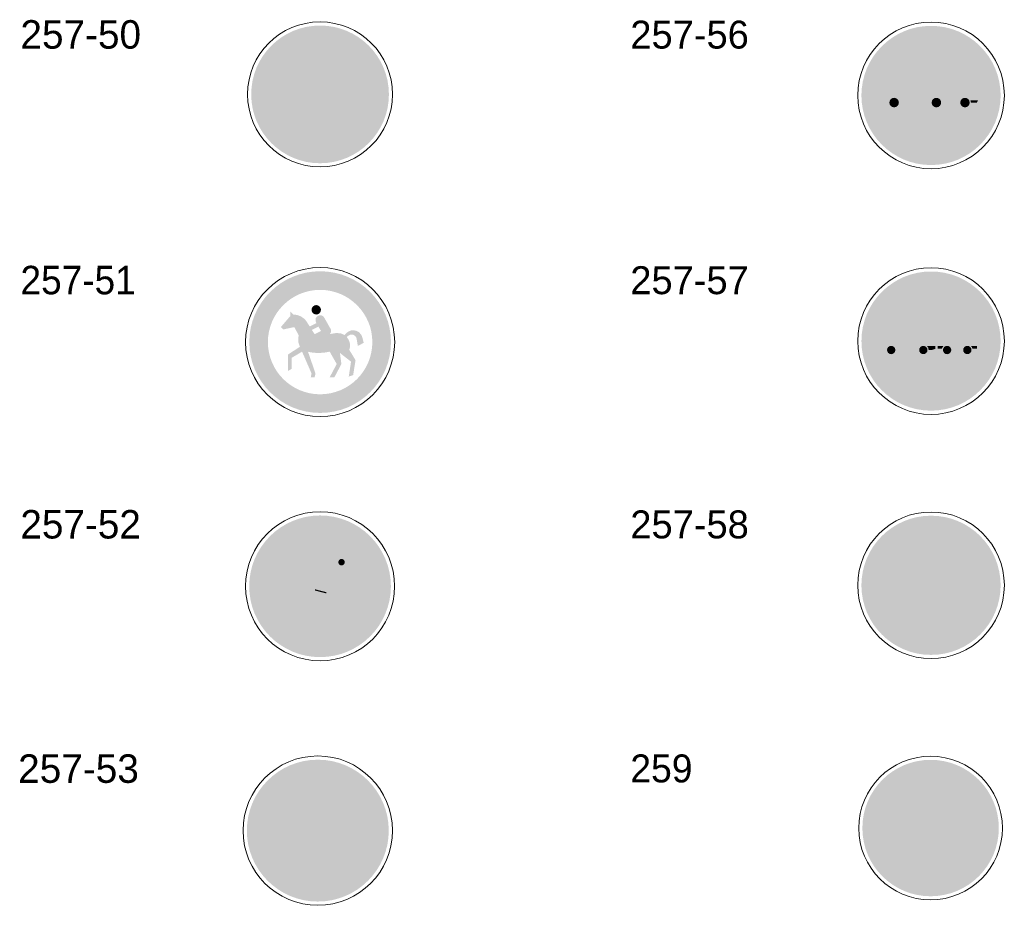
# Model space of a CAD drawing. Header units: millimetres. Extents: x 27 to 616, y -913 to 238.
# Tile 34 of 38: x 456 to 605, y -189 to -55. Entities that reach past the tile are written whole.
import ezdxf
from ezdxf.enums import TextEntityAlignment as Align

# ---------------------------------------------------------------- set-up
doc = ezdxf.new("R2010")
doc.units = ezdxf.units.MM
doc.header["$LTSCALE"] = 5
doc.linetypes.add('AUSGEZOGEN', pattern=[0])
doc.layers.add('Ebene_1', color=7, linetype='Continuous', true_color=0x000000)
doc.styles.add('Arial', font='arial.ttf')

msp = doc.modelspace()

# ---------------------------------------------------------------- hatches: boundary and pattern name
at = {"layer": 'Ebene_1', "linetype": 'AUSGEZOGEN', "lineweight": 18, "true_color": 0xce2729}
for points in [[(512.08, -66.11), (512.02, -67.18), (511.87, -68.21), (511.61, -69.21), (511.26, -70.17), (510.82, -71.08), (510.3, -71.94), (509.7, -72.74), (509.03, -73.48), (508.29, -74.15), (507.49, -74.75), (506.63, -75.27), (505.72, -75.71), (504.76, -76.06), (503.76, -76.32), (502.72, -76.48), (501.66, -76.53), (500.59, -76.48), (499.56, -76.32), (498.56, -76.06), (497.6, -75.71), (496.69, -75.27), (495.83, -74.75), (495.03, -74.15), (494.29, -73.48), (493.62, -72.74), (493.02, -71.94), (492.5, -71.08), (492.06, -70.17), (491.71, -69.21), (491.45, -68.21), (491.3, -67.18), (491.24, -66.11), (491.3, -65.05), (491.45, -64.01), (491.71, -63.01), (492.06, -62.05), (492.5, -61.14), (493.02, -60.28), (493.62, -59.48), (494.29, -58.74), (495.03, -58.07), (495.83, -57.47), (496.69, -56.95), (497.6, -56.51), (498.56, -56.16), (499.56, -55.9), (500.59, -55.75), (501.66, -55.69), (502.72, -55.75), (503.76, -55.9), (504.76, -56.16), (505.72, -56.51), (506.63, -56.95), (507.49, -57.47), (508.29, -58.07), (509.03, -58.74), (509.7, -59.48), (510.3, -60.28), (510.82, -61.14), (511.26, -62.05), (511.61, -63.01), (511.87, -64.01), (512.02, -65.05)], [(604.63, -66.27), (604.57, -67.35), (604.41, -68.39), (604.15, -69.4), (603.8, -70.37), (603.36, -71.29), (602.83, -72.16), (602.22, -72.97), (601.54, -73.72), (600.8, -74.4), (599.98, -75.01), (599.12, -75.53), (598.2, -75.98), (597.23, -76.33), (596.22, -76.59), (595.17, -76.75), (594.1, -76.8), (593.02, -76.75), (591.97, -76.59), (590.96, -76.33), (590, -75.98), (589.08, -75.53), (588.21, -75.01), (587.4, -74.4), (586.65, -73.72), (585.97, -72.97), (585.36, -72.16), (584.84, -71.29), (584.39, -70.37), (584.04, -69.4), (583.78, -68.39), (583.62, -67.35), (583.56, -66.27), (583.62, -65.2), (583.78, -64.15), (584.04, -63.14), (584.39, -62.17), (584.84, -61.25), (585.36, -60.38), (585.97, -59.57), (586.65, -58.83), (587.4, -58.15), (588.21, -57.54), (589.08, -57.01), (590, -56.57), (590.96, -56.21), (591.97, -55.95), (593.02, -55.8), (594.1, -55.74), (595.17, -55.8), (596.22, -55.95), (597.23, -56.21), (598.2, -56.57), (599.12, -57.01), (599.98, -57.54), (600.8, -58.15), (601.54, -58.83), (602.22, -59.57), (602.83, -60.38), (603.36, -61.25), (603.8, -62.17), (604.15, -63.14), (604.41, -64.15), (604.57, -65.2)], [(604.63, -103.44), (604.57, -104.51), (604.41, -105.56), (604.15, -106.57), (603.8, -107.54), (603.36, -108.46), (602.83, -109.33), (602.22, -110.14), (601.54, -110.88), (600.79, -111.56), (599.98, -112.17), (599.12, -112.7), (598.2, -113.14), (597.23, -113.49), (596.22, -113.75), (595.17, -113.91), (594.1, -113.97), (593.02, -113.91), (591.97, -113.75), (590.96, -113.49), (590, -113.14), (589.08, -112.7), (588.21, -112.17), (587.4, -111.56), (586.65, -110.88), (585.97, -110.14), (585.36, -109.33), (584.84, -108.46), (584.39, -107.54), (584.04, -106.57), (583.78, -105.56), (583.62, -104.51), (583.57, -103.44), (583.62, -102.36), (583.78, -101.32), (584.04, -100.31), (584.39, -99.34), (584.84, -98.42), (585.36, -97.55), (585.97, -96.74), (586.65, -95.99), (587.4, -95.31), (588.21, -94.71), (589.08, -94.18), (590, -93.73), (590.96, -93.38), (591.97, -93.12), (593.02, -92.96), (594.1, -92.91), (595.17, -92.96), (596.22, -93.12), (597.23, -93.38), (598.2, -93.73), (599.12, -94.18), (599.98, -94.71), (600.79, -95.31), (601.54, -95.99), (602.22, -96.74), (602.83, -97.55), (603.36, -98.42), (603.8, -99.34), (604.15, -100.31), (604.41, -101.32), (604.57, -102.36)], [(512.38, -140.54), (512.32, -141.64), (512.16, -142.7), (511.89, -143.73), (511.53, -144.71), (511.08, -145.65), (510.55, -146.53), (509.93, -147.36), (509.24, -148.12), (508.48, -148.81), (507.65, -149.43), (506.77, -149.96), (505.83, -150.42), (504.85, -150.78), (503.82, -151.04), (502.76, -151.2), (501.66, -151.26), (500.56, -151.2), (499.5, -151.04), (498.47, -150.78), (497.49, -150.42), (496.55, -149.96), (495.67, -149.43), (494.84, -148.81), (494.08, -148.12), (493.39, -147.36), (492.77, -146.53), (492.24, -145.65), (491.78, -144.71), (491.42, -143.73), (491.16, -142.7), (491, -141.64), (490.94, -140.54), (491, -139.44), (491.16, -138.38), (491.42, -137.35), (491.78, -136.37), (492.24, -135.43), (492.77, -134.55), (493.39, -133.72), (494.08, -132.96), (494.84, -132.27), (495.67, -131.65), (496.55, -131.12), (497.49, -130.67), (498.47, -130.31), (499.5, -130.04), (500.56, -129.88), (501.66, -129.82), (502.76, -129.88), (503.82, -130.04), (504.85, -130.31), (505.83, -130.67), (506.77, -131.12), (507.65, -131.65), (508.48, -132.27), (509.24, -132.96), (509.93, -133.72), (510.55, -134.55), (511.08, -135.43), (511.53, -136.37), (511.89, -137.35), (512.16, -138.38), (512.32, -139.44)], [(604.63, -140.39), (604.57, -141.47), (604.41, -142.51), (604.15, -143.52), (603.8, -144.49), (603.36, -145.41), (602.83, -146.28), (602.22, -147.09), (601.54, -147.84), (600.8, -148.52), (599.98, -149.12), (599.12, -149.65), (598.2, -150.09), (597.23, -150.45), (596.22, -150.71), (595.17, -150.87), (594.1, -150.92), (593.02, -150.87), (591.97, -150.71), (590.96, -150.45), (590, -150.09), (589.08, -149.65), (588.21, -149.12), (587.4, -148.52), (586.65, -147.84), (585.97, -147.09), (585.36, -146.28), (584.84, -145.41), (584.39, -144.49), (584.04, -143.52), (583.78, -142.51), (583.62, -141.47), (583.56, -140.39), (583.62, -139.31), (583.78, -138.27), (584.04, -137.26), (584.39, -136.29), (584.84, -135.37), (585.36, -134.5), (585.97, -133.69), (586.65, -132.94), (587.4, -132.26), (588.21, -131.66), (589.08, -131.13), (590, -130.69), (590.96, -130.33), (591.97, -130.07), (593.02, -129.91), (594.1, -129.86), (595.17, -129.91), (596.22, -130.07), (597.23, -130.33), (598.2, -130.69), (599.12, -131.13), (599.98, -131.66), (600.8, -132.26), (601.54, -132.94), (602.22, -133.69), (602.83, -134.5), (603.36, -135.37), (603.8, -136.29), (604.15, -137.26), (604.41, -138.27), (604.57, -139.31)], [(512.05, -177.51), (512, -178.61), (511.84, -179.67), (511.57, -180.7), (511.21, -181.69), (510.76, -182.63), (510.22, -183.51), (509.6, -184.34), (508.91, -185.1), (508.15, -185.79), (507.32, -186.41), (506.44, -186.95), (505.5, -187.4), (504.51, -187.76), (503.48, -188.03), (502.42, -188.19), (501.32, -188.24), (500.22, -188.19), (499.16, -188.03), (498.13, -187.76), (497.14, -187.4), (496.2, -186.95), (495.32, -186.41), (494.49, -185.79), (493.73, -185.1), (493.04, -184.34), (492.42, -183.51), (491.88, -182.63), (491.43, -181.69), (491.07, -180.7), (490.8, -179.67), (490.64, -178.61), (490.59, -177.51), (490.64, -176.41), (490.8, -175.35), (491.07, -174.32), (491.43, -173.33), (491.88, -172.39), (492.42, -171.51), (493.04, -170.68), (493.73, -169.92), (494.49, -169.23), (495.32, -168.61), (496.2, -168.07), (497.14, -167.62), (498.13, -167.26), (499.16, -166.99), (500.22, -166.83), (501.32, -166.78), (502.42, -166.83), (503.48, -166.99), (504.51, -167.26), (505.5, -167.62), (506.44, -168.07), (507.32, -168.61), (508.15, -169.23), (508.91, -169.92), (509.6, -170.68), (510.22, -171.51), (510.76, -172.39), (511.21, -173.33), (511.57, -174.32), (511.84, -175.35), (512, -176.41)], [(604.35, -177.12), (604.3, -178.17), (604.14, -179.2), (603.89, -180.19), (603.54, -181.14), (603.1, -182.04), (602.59, -182.89), (601.99, -183.68), (601.33, -184.42), (600.59, -185.08), (599.8, -185.68), (598.95, -186.19), (598.05, -186.63), (597.1, -186.98), (596.11, -187.23), (595.08, -187.39), (594.03, -187.44), (592.97, -187.39), (591.95, -187.23), (590.96, -186.98), (590.01, -186.63), (589.11, -186.19), (588.26, -185.68), (587.46, -185.08), (586.73, -184.42), (586.06, -183.68), (585.47, -182.89), (584.95, -182.04), (584.52, -181.14), (584.17, -180.19), (583.92, -179.2), (583.76, -178.17), (583.71, -177.12), (583.76, -176.06), (583.92, -175.04), (584.17, -174.05), (584.52, -173.1), (584.95, -172.2), (585.47, -171.35), (586.06, -170.55), (586.73, -169.82), (587.46, -169.15), (588.26, -168.56), (589.11, -168.04), (590.01, -167.61), (590.96, -167.26), (591.95, -167.01), (592.97, -166.85), (594.03, -166.8), (595.08, -166.85), (596.11, -167.01), (597.1, -167.26), (598.05, -167.61), (598.95, -168.04), (599.8, -168.56), (600.59, -169.15), (601.33, -169.82), (601.99, -170.55), (602.59, -171.35), (603.1, -172.2), (603.54, -173.1), (603.89, -174.05), (604.14, -175.04), (604.3, -176.06)]]:
    msp.add_hatch(color=242, dxfattribs=at).paths.add_polyline_path(points, flags=0)
at = {"layer": 'Ebene_1', "linetype": 'AUSGEZOGEN', "lineweight": 18, "true_color": 0xfffffe}
for points in [[(509.34, -66.11), (509.3, -66.9), (509.18, -67.66), (508.99, -68.4), (508.74, -69.1), (508.41, -69.77), (508.03, -70.41), (507.59, -71), (507.09, -71.54), (506.55, -72.04), (505.95, -72.48), (505.32, -72.86), (504.65, -73.19), (503.94, -73.44), (503.21, -73.63), (502.45, -73.75), (501.66, -73.79), (500.87, -73.75), (500.11, -73.63), (499.38, -73.44), (498.67, -73.19), (498, -72.86), (497.37, -72.48), (496.77, -72.04), (496.23, -71.54), (495.73, -71), (495.29, -70.41), (494.91, -69.77), (494.58, -69.1), (494.33, -68.4), (494.14, -67.66), (494.02, -66.9), (493.98, -66.11), (494.02, -65.33), (494.14, -64.56), (494.33, -63.83), (494.58, -63.12), (494.91, -62.45), (495.29, -61.82), (495.73, -61.23), (496.23, -60.68), (496.77, -60.18), (497.37, -59.74), (498, -59.36), (498.67, -59.03), (499.38, -58.78), (500.11, -58.59), (500.87, -58.47), (501.66, -58.43), (502.45, -58.47), (503.21, -58.59), (503.94, -58.78), (504.65, -59.03), (505.32, -59.36), (505.95, -59.74), (506.55, -60.18), (507.09, -60.68), (507.59, -61.23), (508.03, -61.82), (508.41, -62.45), (508.74, -63.12), (508.99, -63.83), (509.18, -64.56), (509.3, -65.33)], [(601.86, -66.27), (601.82, -67.07), (601.7, -67.84), (601.51, -68.58), (601.25, -69.29), (600.92, -69.97), (600.53, -70.61), (600.08, -71.21), (599.58, -71.76), (599.03, -72.26), (598.43, -72.71), (597.8, -73.1), (597.12, -73.42), (596.4, -73.68), (595.66, -73.87), (594.89, -73.99), (594.1, -74.03), (593.3, -73.99), (592.53, -73.87), (591.79, -73.68), (591.08, -73.42), (590.4, -73.1), (589.76, -72.71), (589.16, -72.26), (588.61, -71.76), (588.11, -71.21), (587.66, -70.61), (587.27, -69.97), (586.95, -69.29), (586.69, -68.58), (586.49, -67.84), (586.38, -67.07), (586.34, -66.27), (586.38, -65.48), (586.49, -64.71), (586.69, -63.96), (586.95, -63.25), (587.27, -62.57), (587.66, -61.93), (588.11, -61.34), (588.61, -60.79), (589.16, -60.28), (589.76, -59.84), (590.4, -59.45), (591.08, -59.12), (591.79, -58.86), (592.53, -58.67), (593.3, -58.55), (594.1, -58.51), (594.89, -58.55), (595.66, -58.67), (596.4, -58.86), (597.12, -59.12), (597.8, -59.45), (598.43, -59.84), (599.03, -60.28), (599.58, -60.79), (600.08, -61.34), (600.53, -61.93), (600.92, -62.57), (601.25, -63.25), (601.51, -63.96), (601.7, -64.71), (601.82, -65.48)], [(497.82, -65.81), (497.23, -67.3), (497.2, -67.42), (497.23, -67.54), (497.3, -67.64), (497.4, -67.7), (497.52, -67.73), (497.69, -67.67), (497.82, -67.53), (498.41, -66.05), (498.72, -66.31), (498.96, -66.64), (499.1, -67.01), (499.15, -67.42), (499.12, -67.75), (499.02, -68.05), (498.87, -68.33), (498.67, -68.57), (498.43, -68.77), (498.15, -68.92), (497.85, -69.01), (497.52, -69.05), (497.19, -69.01), (496.88, -68.92), (496.61, -68.77), (496.37, -68.57), (496.17, -68.33), (496.02, -68.05), (495.93, -67.75), (495.89, -67.42), (495.93, -67.09), (496.02, -66.78), (496.17, -66.51), (496.37, -66.26), (496.61, -66.07), (496.88, -65.91), (497.19, -65.82), (497.52, -65.79)], [(506.3, -67.92), (506.3, -67.04), (504.18, -67.17), (504.26, -66.88), (504.38, -66.62), (504.54, -66.38), (504.74, -66.18), (504.97, -66.01), (505.23, -65.89), (505.5, -65.81), (505.8, -65.79), (506.13, -65.82), (506.43, -65.91), (506.71, -66.07), (506.95, -66.27), (507.15, -66.51), (507.3, -66.78), (507.39, -67.09), (507.43, -67.42), (507.39, -67.75), (507.3, -68.05), (507.15, -68.33), (506.95, -68.57), (506.71, -68.77), (506.43, -68.92), (506.13, -69.01), (505.8, -69.05), (505.29, -68.96), (505.06, -68.87), (504.84, -68.73), (504.65, -68.57), (504.48, -68.38), (504.35, -68.16), (504.25, -67.92)], [(601.86, -103.44), (601.82, -104.23), (601.7, -105), (601.51, -105.74), (601.25, -106.46), (600.92, -107.14), (600.53, -107.78), (600.08, -108.37), (599.58, -108.92), (599.03, -109.43), (598.43, -109.87), (597.79, -110.26), (597.12, -110.59), (596.4, -110.85), (595.66, -111.04), (594.89, -111.16), (594.1, -111.2), (593.3, -111.16), (592.53, -111.04), (591.79, -110.85), (591.08, -110.59), (590.4, -110.26), (589.76, -109.87), (589.16, -109.43), (588.61, -108.92), (588.11, -108.37), (587.66, -107.78), (587.27, -107.14), (586.95, -106.46), (586.69, -105.74), (586.5, -105), (586.38, -104.23), (586.34, -103.44), (586.38, -102.64), (586.5, -101.87), (586.69, -101.13), (586.95, -100.42), (587.27, -99.74), (587.66, -99.1), (588.11, -98.5), (588.61, -97.95), (589.16, -97.45), (589.76, -97), (590.4, -96.62), (591.08, -96.29), (591.79, -96.03), (592.53, -95.84), (593.3, -95.72), (594.1, -95.68), (594.89, -95.72), (595.66, -95.84), (596.4, -96.03), (597.12, -96.29), (597.79, -96.62), (598.43, -97), (599.03, -97.45), (599.58, -97.95), (600.08, -98.5), (600.53, -99.1), (600.92, -99.74), (601.25, -100.42), (601.51, -101.13), (601.7, -101.87), (601.82, -102.64)], [(509.56, -140.54), (509.52, -141.35), (509.4, -142.13), (509.2, -142.89), (508.94, -143.62), (508.61, -144.31), (508.21, -144.96), (507.76, -145.57), (507.25, -146.13), (506.68, -146.64), (506.08, -147.09), (505.43, -147.49), (504.73, -147.82), (504.01, -148.08), (503.25, -148.28), (502.47, -148.4), (501.66, -148.44), (500.85, -148.4), (500.07, -148.28), (499.31, -148.08), (498.58, -147.82), (497.89, -147.49), (497.24, -147.09), (496.63, -146.64), (496.07, -146.13), (495.56, -145.57), (495.11, -144.96), (494.71, -144.31), (494.38, -143.62), (494.12, -142.89), (493.92, -142.13), (493.8, -141.35), (493.76, -140.54), (493.8, -139.73), (493.92, -138.95), (494.12, -138.19), (494.38, -137.47), (494.71, -136.78), (495.11, -136.12), (495.56, -135.52), (496.07, -134.96), (496.63, -134.45), (497.24, -133.99), (497.89, -133.6), (498.58, -133.26), (499.31, -133), (500.07, -132.8), (500.85, -132.68), (501.66, -132.64), (502.47, -132.68), (503.25, -132.8), (504.01, -133), (504.73, -133.26), (505.43, -133.6), (506.08, -133.99), (506.68, -134.45), (507.25, -134.96), (507.76, -135.52), (508.21, -136.12), (508.61, -136.78), (508.94, -137.47), (509.2, -138.19), (509.4, -138.95), (509.52, -139.73)], [(601.86, -140.39), (601.82, -141.18), (601.7, -141.95), (601.51, -142.7), (601.25, -143.41), (600.92, -144.09), (600.53, -144.73), (600.08, -145.33), (599.58, -145.88), (599.03, -146.38), (598.44, -146.83), (597.8, -147.21), (597.12, -147.54), (596.4, -147.8), (595.66, -147.99), (594.89, -148.11), (594.1, -148.15), (593.3, -148.11), (592.53, -147.99), (591.79, -147.8), (591.08, -147.54), (590.4, -147.21), (589.76, -146.83), (589.16, -146.38), (588.61, -145.88), (588.11, -145.33), (587.66, -144.73), (587.27, -144.09), (586.95, -143.41), (586.68, -142.7), (586.49, -141.95), (586.38, -141.18), (586.34, -140.39), (586.38, -139.6), (586.49, -138.83), (586.68, -138.08), (586.95, -137.37), (587.27, -136.69), (587.66, -136.05), (588.11, -135.45), (588.61, -134.9), (589.16, -134.4), (589.76, -133.96), (590.4, -133.57), (591.08, -133.24), (591.79, -132.98), (592.53, -132.79), (593.3, -132.67), (594.1, -132.63), (594.89, -132.67), (595.66, -132.79), (596.4, -132.98), (597.12, -133.24), (597.8, -133.57), (598.44, -133.96), (599.03, -134.4), (599.58, -134.9), (600.08, -135.45), (600.53, -136.05), (600.92, -136.69), (601.25, -137.37), (601.51, -138.08), (601.7, -138.83), (601.82, -139.6)], [(509.23, -177.51), (509.19, -178.32), (509.07, -179.1), (508.87, -179.86), (508.61, -180.59), (508.27, -181.28), (507.88, -181.93), (507.42, -182.54), (506.91, -183.1), (506.35, -183.61), (505.74, -184.07), (505.09, -184.46), (504.4, -184.8), (503.67, -185.06), (502.91, -185.26), (502.13, -185.38), (501.32, -185.42), (500.51, -185.38), (499.73, -185.26), (498.97, -185.06), (498.24, -184.8), (497.55, -184.46), (496.9, -184.07), (496.29, -183.61), (495.73, -183.1), (495.22, -182.54), (494.76, -181.93), (494.36, -181.28), (494.03, -180.59), (493.77, -179.86), (493.57, -179.1), (493.45, -178.32), (493.41, -177.51), (493.45, -176.7), (493.57, -175.92), (493.77, -175.16), (494.03, -174.43), (494.36, -173.74), (494.76, -173.09), (495.22, -172.48), (495.73, -171.92), (496.29, -171.41), (496.9, -170.95), (497.55, -170.56), (498.24, -170.22), (498.97, -169.96), (499.73, -169.76), (500.51, -169.64), (501.32, -169.6), (502.13, -169.64), (502.91, -169.76), (503.67, -169.96), (504.4, -170.22), (505.09, -170.56), (505.74, -170.95), (506.35, -171.41), (506.91, -171.92), (507.42, -172.48), (507.88, -173.09), (508.27, -173.74), (508.61, -174.43), (508.87, -175.16), (509.07, -175.92), (509.19, -176.7)], [(601.63, -177.12), (601.59, -177.9), (601.48, -178.65), (601.29, -179.38), (601.04, -180.08), (600.72, -180.74), (600.33, -181.37), (599.9, -181.96), (599.41, -182.5), (598.87, -182.99), (598.28, -183.42), (597.65, -183.8), (596.99, -184.13), (596.29, -184.38), (595.56, -184.57), (594.81, -184.68), (594.03, -184.72), (593.25, -184.68), (592.5, -184.57), (591.77, -184.38), (591.07, -184.13), (590.4, -183.8), (589.78, -183.42), (589.19, -182.99), (588.65, -182.5), (588.16, -181.96), (587.72, -181.37), (587.34, -180.74), (587.02, -180.08), (586.77, -179.38), (586.58, -178.65), (586.46, -177.9), (586.42, -177.12), (586.46, -176.34), (586.58, -175.59), (586.77, -174.86), (587.02, -174.16), (587.34, -173.49), (587.72, -172.87), (588.16, -172.28), (588.65, -171.74), (589.19, -171.25), (589.78, -170.81), (590.4, -170.43), (591.07, -170.11), (591.77, -169.85), (592.5, -169.67), (593.25, -169.55), (594.03, -169.51), (594.81, -169.55), (595.56, -169.67), (596.29, -169.85), (596.99, -170.11), (597.65, -170.43), (598.28, -170.81), (598.87, -171.25), (599.41, -171.74), (599.9, -172.28), (600.33, -172.87), (600.72, -173.49), (601.04, -174.16), (601.29, -174.86), (601.48, -175.59), (601.59, -176.34)]]:
    msp.add_hatch(color=7, dxfattribs=at).paths.add_polyline_path(points, flags=0)
at = {"layer": 'Ebene_1', "linetype": 'AUSGEZOGEN', "lineweight": 18, "true_color": 0x000000}
for points in [[(500.78, -62.65), (500.78, -63.28), (499.77, -63.28), (499.57, -63.34), (499.43, -63.51), (499.12, -64.28), (500.13, -64.28), (500.36, -64.34), (500.54, -64.49), (501.32, -65.62), (501.39, -65.76), (501.41, -65.91), (501.39, -66.04), (501.31, -66.34), (501.28, -66.54), (501.34, -66.83), (501.5, -67.07), (501.74, -67.23), (502.04, -67.29), (502.08, -67.29), (503.55, -67.21), (503.63, -66.79), (503.79, -66.4), (504.01, -66.05), (504.28, -65.75), (504.6, -65.5), (504.97, -65.32), (505.37, -65.2), (505.8, -65.16), (506.26, -65.21), (506.68, -65.34), (507.06, -65.55), (507.4, -65.82), (507.67, -66.16), (507.88, -66.54), (508.01, -66.96), (508.06, -67.42), (508.01, -67.87), (507.88, -68.3), (507.67, -68.68), (507.4, -69.01), (507.06, -69.29), (506.68, -69.5), (506.26, -69.63), (505.8, -69.68), (505.41, -69.64), (505.04, -69.55), (504.7, -69.39), (504.39, -69.18), (504.12, -68.93), (503.89, -68.63), (503.72, -68.29), (503.6, -67.92), (502.29, -67.92), (501.81, -67.86), (501.36, -67.69), (500.96, -67.42), (500.64, -67.06), (498.97, -64.65), (498.64, -65.46), (498.89, -65.63), (499.12, -65.82), (499.31, -66.04), (499.47, -66.29), (499.7, -66.83), (499.77, -67.42), (499.73, -67.87), (499.6, -68.3), (499.39, -68.68), (499.11, -69.01), (498.78, -69.29), (498.4, -69.5), (497.97, -69.63), (497.52, -69.68), (497.06, -69.63), (496.64, -69.5), (496.26, -69.29), (495.92, -69.01), (495.65, -68.68), (495.44, -68.3), (495.31, -67.87), (495.26, -67.42), (495.31, -66.96), (495.44, -66.54), (495.65, -66.16), (495.92, -65.82), (496.26, -65.55), (496.64, -65.34), (497.06, -65.21), (497.52, -65.16), (498.07, -65.23), (498.85, -63.28), (499, -63.02), (499.22, -62.82), (499.48, -62.69), (499.77, -62.65)], [(507.56, -64.28), (507.56, -64.9), (505.8, -64.9), (505.42, -64.93), (505.04, -65.02), (504.69, -65.17), (504.36, -65.36), (503.4, -64.74), (503.32, -64.65), (503.29, -64.53), (503.37, -64.35), (503.54, -64.28)], [(601.21, -66.81), (599.95, -66.81), (599.8, -66.66), (599.63, -66.55), (599.44, -66.48), (599.23, -66.45), (599.02, -66.48), (598.83, -66.55), (598.65, -66.66), (598.51, -66.81), (597.25, -66.81), (597.25, -65.19), (597.28, -65.05), (597.35, -64.94), (597.47, -64.86), (597.61, -64.83), (600.85, -64.83), (600.99, -64.86), (601.1, -64.94), (601.18, -65.05), (601.21, -65.19)], [(589.23, -67.35), (589.18, -67.63), (589.02, -67.86), (588.79, -68.02), (588.51, -68.07), (588.23, -68.02), (588, -67.86), (587.85, -67.63), (587.79, -67.35), (587.85, -67.07), (588, -66.84), (588.23, -66.69), (588.51, -66.63), (588.79, -66.69), (589.02, -66.84), (589.18, -67.07)], [(595.63, -67.35), (595.57, -67.63), (595.42, -67.86), (595.19, -68.02), (594.91, -68.07), (594.63, -68.02), (594.4, -67.86), (594.24, -67.63), (594.19, -67.35), (594.24, -67.07), (594.4, -66.84), (594.63, -66.69), (594.91, -66.63), (595.19, -66.69), (595.42, -66.84), (595.57, -67.07)], [(596.53, -67.35), (596.53, -67.17), (597.25, -67.17), (597.25, -66.99), (598.4, -66.99), (598.33, -67.35)], [(599.95, -67.35), (599.89, -67.63), (599.74, -67.86), (599.51, -68.02), (599.23, -68.07), (598.95, -68.02), (598.72, -67.86), (598.57, -67.63), (598.51, -67.35), (598.57, -67.07), (598.72, -66.84), (598.95, -66.69), (599.23, -66.63), (599.51, -66.69), (599.74, -66.84), (599.89, -67.07)], [(601.21, -66.99), (601.03, -67.35), (600.13, -67.35), (600.05, -66.99)], [(501.8, -98.7), (501.74, -98.98), (501.59, -99.21), (501.36, -99.36), (501.08, -99.42), (500.8, -99.36), (500.58, -99.21), (500.43, -98.98), (500.37, -98.7), (500.43, -98.43), (500.58, -98.2), (500.8, -98.05), (501.08, -97.99), (501.36, -98.05), (501.59, -98.2), (501.74, -98.43)], [(594.73, -103.98), (589.51, -103.98), (589.51, -101.46), (594.73, -101.46)], [(601.03, -103.98), (595.45, -103.98), (595.45, -101.46), (601.03, -101.46)], [(588.7, -104.79), (588.65, -105.03), (588.51, -105.23), (588.31, -105.37), (588.07, -105.42), (587.82, -105.37), (587.62, -105.23), (587.49, -105.03), (587.44, -104.79), (587.49, -104.54), (587.62, -104.34), (587.82, -104.21), (588.07, -104.16), (588.31, -104.21), (588.51, -104.34), (588.65, -104.54)], [(593.56, -104.79), (593.51, -105.03), (593.37, -105.23), (593.17, -105.37), (592.93, -105.42), (592.68, -105.37), (592.48, -105.23), (592.35, -105.03), (592.3, -104.79), (592.35, -104.54), (592.48, -104.34), (592.68, -104.21), (592.93, -104.16), (593.17, -104.21), (593.37, -104.34), (593.51, -104.54)], [(594.19, -104.79), (593.74, -104.79), (593.66, -104.44), (593.56, -104.29), (593.44, -104.16), (594.73, -104.16), (594.73, -104.61)], [(595.09, -104.61), (595.09, -104.16), (596.02, -104.16), (595.84, -104.36), (595.74, -104.61)], [(597.16, -104.79), (597.11, -105.03), (596.97, -105.23), (596.77, -105.37), (596.53, -105.42), (596.28, -105.37), (596.08, -105.23), (595.95, -105.03), (595.9, -104.79), (595.95, -104.54), (596.08, -104.34), (596.28, -104.21), (596.53, -104.16), (596.77, -104.21), (596.97, -104.34), (597.11, -104.54)], [(597.32, -104.61), (597.21, -104.36), (597.04, -104.16), (599.08, -104.16), (598.9, -104.36), (598.8, -104.61), (597.32, -104.61)], [(600.22, -104.79), (600.17, -105.03), (600.03, -105.23), (599.83, -105.37), (599.59, -105.42), (599.34, -105.37), (599.14, -105.23), (599.01, -105.03), (598.96, -104.79), (599.01, -104.54), (599.14, -104.34), (599.34, -104.21), (599.59, -104.16), (599.83, -104.21), (600.03, -104.34), (600.17, -104.54)], [(601.03, -104.61), (600.38, -104.61), (600.28, -104.36), (600.1, -104.16), (601.03, -104.16)], [(505.4, -136.89), (505.36, -137.08), (505.26, -137.24), (505.11, -137.34), (504.92, -137.38), (504.72, -137.34), (504.56, -137.24), (504.46, -137.08), (504.42, -136.89), (504.46, -136.7), (504.56, -136.55), (504.72, -136.44), (504.92, -136.41), (505.11, -136.44), (505.26, -136.55), (505.36, -136.7)], [(494.81, -143.33), (494.81, -141.75), (495.96, -141.01), (495.9, -140.87), (495.81, -140.6), (495.79, -140.33), (495.8, -140.13), (495.85, -139.93), (495.41, -139.14), (494.36, -139.36), (494.14, -139.14), (495.04, -138.09), (495.04, -137.64), (495.34, -137.93), (495.71, -137.98), (496.05, -138.12), (496.35, -138.33), (496.6, -138.62), (497.34, -139.8), (498.11, -139.84), (498.72, -139.81), (499.31, -139.72), (499.53, -139.69), (499.88, -139.74), (500.19, -139.89), (500.39, -139.7), (500.68, -139.5), (501.03, -139.43), (501.32, -139.48), (501.57, -139.62), (501.77, -139.83), (501.89, -140.1), (502.03, -140.63), (501.48, -140.93), (501.35, -140.24), (501.3, -140.09), (501.19, -139.96), (501.05, -139.87), (500.88, -139.84), (500.69, -139.88), (500.53, -139.99), (500.43, -140.09), (500.55, -140.27), (500.65, -140.46), (500.72, -140.89), (500.71, -141.1), (500.66, -141.3), (501.25, -142.28), (501.03, -143.7), (500.6, -143.85), (500.83, -142.43), (499.77, -141.6), (499.9, -142.65), (499.23, -143.92), (498.78, -143.92), (499.45, -142.65), (498.79, -141.48), (498.26, -141.57), (497.73, -141.6), (497.23, -141.57), (496.73, -141.49), (497.44, -143.55), (497.36, -143.92), (496.98, -143.92), (497.06, -143.55), (496.16, -141.48), (495.18, -142.05), (495.18, -143.1)], [(502.63, -141.63), (500.9, -141.18), (500.9, -140.99), (502.63, -141.44)], [(594.89, -171.78), (594.81, -172.17), (594.6, -172.49), (594.28, -172.7), (593.89, -172.78), (593.5, -172.7), (593.18, -172.49), (592.97, -172.17), (592.89, -171.78), (592.97, -171.39), (593.18, -171.07), (593.5, -170.86), (593.89, -170.78), (594.28, -170.86), (594.6, -171.07), (594.81, -171.39)], [(494.65, -175.78), (496.69, -173.73), (495.45, -173.11), (497.05, -173.11), (497.58, -173.64), (498.02, -173.2), (498.09, -173.42), (498.11, -173.64), (498.08, -173.91), (497.98, -174.16), (500.25, -174.44), (507.19, -174.44), (507.5, -174.51), (507.75, -174.68), (507.92, -174.93), (507.99, -175.24), (507.99, -177.84), (508.04, -178.09), (508.21, -178.27), (507.85, -179.24), (507.65, -178.62), (507.58, -177.96), (507.59, -175.24), (507.56, -175.09), (507.47, -174.96), (507.34, -174.87), (507.19, -174.84), (506.99, -174.89), (506.99, -174.89), (507.14, -175.19), (507.19, -175.51), (507.19, -181.91), (506.41, -181.91), (506.54, -181.45), (506.59, -180.98), (506.53, -180.43), (506.35, -179.92), (506.08, -179.45), (505.7, -179.05), (504.52, -181.91), (503.75, -181.91), (504.02, -181.53), (504.22, -181.1), (504.34, -180.65), (504.39, -180.18), (504.35, -179.73), (504.24, -179.3), (504.06, -178.9), (503.81, -178.53), (501.47, -178.93), (501.72, -181.91), (500.93, -181.91), (501.02, -181.52), (501.05, -181.11), (501, -180.62), (500.87, -180.15), (500.65, -179.71), (500.35, -179.32), (499.98, -181.91), (499.19, -181.91), (499.43, -181.13), (499.52, -180.31), (499.45, -179.57), (499.25, -178.86), (498.94, -178.2), (498.5, -177.6), (497.38, -176.31), (495.18, -176.31)], [(595.39, -174.75), (595.39, -177.65), (593.39, -177.65), (593.39, -175.25), (592.09, -177.25), (591.85, -177.5), (591.54, -177.63), (591.21, -177.64), (590.88, -177.51), (593.34, -173.72), (593.5, -173.53), (593.69, -173.37), (593.9, -173.25), (594.13, -173.18), (594.37, -173.15), (594.61, -173.17), (594.85, -173.24), (595.07, -173.36), (595.19, -173.45), (596.87, -174.85), (597.07, -175.11), (597.14, -175.43), (597.14, -176.65), (597.07, -176.99), (596.88, -177.27), (596.6, -177.46), (596.26, -177.53), (596.26, -175.49)], [(594.39, -178.41), (592.03, -182.75), (591.92, -182.92), (591.78, -183.06), (591.44, -183.23), (591.05, -183.27), (590.68, -183.15), (593.33, -178.26), (593.39, -178.02), (593.39, -177.9), (595.39, -177.9), (595.39, -178.02), (595.45, -178.26), (597.44, -181.92), (597.55, -182.3), (597.52, -182.68), (597.34, -183.02), (597.2, -183.16), (597.03, -183.27)]]:
    msp.add_hatch(color=18, dxfattribs=at).paths.add_polyline_path(points, flags=0)
h = msp.add_hatch(color=18, dxfattribs=at)
h.paths.add_polyline_path([(587.61, -67.35), (587.16, -67.35), (587.04, -67.3), (586.98, -67.17), (586.98, -66.34), (587.03, -66.22), (587.13, -66.16), (589.68, -65.73), (590.89, -64.52), (591.02, -64.47), (594.48, -64.47), (594.59, -64.51), (596.28, -65.86), (596.35, -66), (596.35, -67.17), (596.29, -67.3), (596.17, -67.35), (595.81, -67.35), (595.74, -67), (595.54, -66.72), (595.26, -66.52), (594.91, -66.45), (594.56, -66.52), (594.27, -66.72), (594.08, -67), (594.01, -67.35), (589.41, -67.35), (589.34, -67), (589.15, -66.72), (588.86, -66.52), (588.51, -66.45), (588.16, -66.52), (587.88, -66.72), (587.68, -67)], flags=0)
h.paths.add_polyline_path([(592.84, -65.91), (594.83, -65.91), (594.96, -65.86), (595.01, -65.73), (594.96, -65.61), (594.24, -64.89), (594.11, -64.83), (592.84, -64.83)], flags=0)
h.paths.add_polyline_path([(592.57, -65.91), (592.57, -64.83), (591.02, -64.83), (590.89, -64.89), (590.02, -65.76), (589.99, -65.82), (590.08, -65.91)], flags=0)
at = {"layer": 'Ebene_1', "linetype": 'AUSGEZOGEN', "lineweight": 18, "true_color": 0xce2729}
h = msp.add_hatch(color=242, dxfattribs=at)
h.paths.add_polyline_path([(512.39, -103.59), (512.33, -104.69), (512.17, -105.75), (511.91, -106.78), (511.55, -107.76), (511.1, -108.7), (510.56, -109.58), (509.94, -110.41), (509.25, -111.17), (508.49, -111.86), (507.67, -112.48), (506.78, -113.01), (505.85, -113.47), (504.86, -113.83), (503.83, -114.09), (502.77, -114.25), (501.67, -114.31), (500.58, -114.25), (499.51, -114.09), (498.49, -113.83), (497.5, -113.47), (496.56, -113.01), (495.68, -112.48), (494.86, -111.86), (494.09, -111.17), (493.4, -110.41), (492.79, -109.58), (492.25, -108.7), (491.8, -107.76), (491.44, -106.78), (491.17, -105.75), (491.01, -104.69), (490.96, -103.59), (491.01, -102.49), (491.17, -101.43), (491.44, -100.4), (491.8, -99.42), (492.25, -98.48), (492.79, -97.6), (493.4, -96.77), (494.09, -96.01), (494.86, -95.32), (495.68, -94.7), (496.56, -94.17), (497.5, -93.72), (498.49, -93.36), (499.51, -93.09), (500.58, -92.93), (501.67, -92.87), (502.77, -92.93), (503.83, -93.09), (504.86, -93.36), (505.85, -93.72), (506.78, -94.17), (507.67, -94.7), (508.49, -95.32), (509.25, -96.01), (509.94, -96.77), (510.56, -97.6), (511.1, -98.48), (511.55, -99.42), (511.91, -100.4), (512.17, -101.43), (512.33, -102.49)], flags=0)
h.paths.add_polyline_path([(509.57, -103.59), (509.53, -102.78), (509.41, -102), (509.22, -101.24), (508.95, -100.52), (508.62, -99.83), (508.22, -99.17), (507.77, -98.57), (507.26, -98.01), (506.7, -97.5), (506.09, -97.04), (505.44, -96.65), (504.75, -96.31), (504.02, -96.05), (503.27, -95.85), (502.48, -95.73), (501.67, -95.69), (500.86, -95.73), (500.08, -95.85), (499.32, -96.05), (498.6, -96.31), (497.91, -96.65), (497.26, -97.04), (496.65, -97.5), (496.09, -98.01), (495.58, -98.57), (495.12, -99.17), (494.73, -99.83), (494.39, -100.52), (494.13, -101.24), (493.93, -102), (493.81, -102.78), (493.77, -103.59), (493.81, -104.4), (493.93, -105.18), (494.13, -105.94), (494.39, -106.67), (494.73, -107.36), (495.12, -108.01), (495.58, -108.62), (496.09, -109.18), (496.65, -109.69), (497.26, -110.14), (497.91, -110.54), (498.6, -110.87), (499.32, -111.13), (500.08, -111.33), (500.86, -111.45), (501.67, -111.49), (502.48, -111.45), (503.27, -111.33), (504.02, -111.13), (504.75, -110.87), (505.44, -110.54), (506.09, -110.14), (506.7, -109.69), (507.26, -109.18), (507.77, -108.62), (508.22, -108.01), (508.62, -107.36), (508.95, -106.67), (509.22, -105.94), (509.41, -105.18), (509.53, -104.4)], flags=0)
at = {"layer": 'Ebene_1', "linetype": 'AUSGEZOGEN', "lineweight": 18, "true_color": 0x000000}
h = msp.add_hatch(color=18, dxfattribs=at)
h.paths.add_polyline_path([(496.8, -107.97), (496.8, -105.48), (498.62, -104.29), (498.52, -104.07), (498.39, -103.65), (498.35, -103.22), (498.37, -102.9), (498.44, -102.58), (497.76, -101.32), (496.09, -101.68), (495.73, -101.32), (497.15, -99.66), (497.15, -98.94), (497.63, -99.42), (498.23, -99.49), (498.77, -99.71), (499.25, -100.05), (499.46, -100.26), (499.64, -100.51), (500.1, -101.23), (501.13, -100.72), (501.05, -100.6), (500.99, -100.43), (500.97, -100.25), (501.02, -99.97), (501.17, -99.74), (501.4, -99.59), (501.67, -99.53), (501.87, -99.56), (502.04, -99.63), (502.19, -99.75), (502.3, -99.9), (503.27, -101.62), (503.32, -101.76), (503.34, -101.91), (503.28, -102.18), (503.11, -102.39), (503.96, -102.24), (504.29, -102.22), (504.84, -102.29), (505.1, -102.39), (505.35, -102.53), (505.66, -102.22), (505.88, -102.04), (506.13, -101.91), (506.39, -101.82), (506.67, -101.8), (507.13, -101.87), (507.54, -102.09), (507.85, -102.42), (507.97, -102.63), (508.05, -102.86), (508.27, -103.7), (507.38, -104.17), (507.19, -103.08), (507.1, -102.83), (506.93, -102.63), (506.7, -102.49), (506.44, -102.44), (506.14, -102.51), (505.88, -102.67), (505.71, -102.85), (505.92, -103.13), (506.07, -103.44), (506.17, -103.77), (506.2, -104.12), (506.17, -104.44), (506.08, -104.76), (507.03, -106.32), (506.67, -108.58), (506, -108.82), (506.35, -106.55), (504.67, -105.24), (504.89, -106.91), (503.82, -108.93), (503.11, -108.93), (504.18, -106.91), (503.12, -105.04), (502.29, -105.19), (501.44, -105.24), (500.63, -105.2), (499.84, -105.06), (500.97, -108.34), (500.84, -108.93), (500.25, -108.93), (500.37, -108.34), (498.94, -105.04), (497.39, -105.96), (497.39, -107.62)], flags=0)
h.paths.add_polyline_path([(500.84, -102.39), (501.8, -101.91), (501.41, -101.24), (500.42, -101.74)], flags=0)
h = msp.add_hatch(color=18, dxfattribs=at)
h.paths.add_polyline_path([(589.15, -102.09), (589.15, -104.16), (592.42, -104.16), (592.29, -104.29), (592.2, -104.44), (592.12, -104.79), (588.88, -104.79), (588.81, -104.47), (588.64, -104.22), (588.38, -104.04), (588.07, -103.98), (587.75, -104.04), (587.5, -104.22), (587.32, -104.47), (587.26, -104.79), (587.17, -104.79), (587.04, -104.73), (586.99, -104.61), (586.99, -103.61), (587.03, -103.36), (587.43, -102.3), (587.59, -102.19)], flags=0)
h.paths.add_polyline_path([(588.52, -103.3), (588.52, -102.4), (587.61, -102.46), (587.53, -102.52), (587.23, -103.32), (587.22, -103.35), (587.31, -103.45), (587.31, -103.44), (587.32, -103.44)], flags=0)
h = msp.add_hatch(color=18, dxfattribs=at)
h.paths.add_polyline_path([(599.14, -135.47), (599.14, -140.55), (598.66, -140.09), (598.09, -139.74), (597.47, -139.53), (596.8, -139.45), (596.19, -139.51), (595.61, -139.69), (595.1, -139.97), (594.64, -140.34), (594.27, -140.8), (593.99, -141.31), (593.81, -141.89), (593.75, -142.5), (591.23, -142.5), (590.93, -142.2), (590.58, -141.98), (590.18, -141.85), (589.76, -141.8), (589.34, -141.85), (588.95, -141.98), (588.6, -142.2), (588.3, -142.5), (587.89, -142.5), (587.42, -139.52), (587.42, -139.45), (587.46, -139.27), (587.56, -139.12), (587.71, -139.02), (587.89, -138.98), (593.75, -138.98), (594.21, -136.25), (594.32, -135.93), (594.52, -135.69), (594.8, -135.52), (595.13, -135.46)], flags=0)
h.paths.add_polyline_path([(597.97, -136.17), (595.01, -136.17), (594.85, -136.22), (594.77, -136.36), (594.34, -138.98), (597.97, -138.98)], flags=0)
h = msp.add_hatch(color=18, dxfattribs=at)
h.paths.add_polyline_path([(502.82, -141.63), (502.82, -141.1), (502.22, -140.66), (502.45, -140.35), (502.82, -140.64), (503.62, -139.45), (503.75, -139.34), (503.91, -139.3), (504.48, -139.3), (504.48, -138.93), (503.73, -138.93), (503.58, -138.86), (503.52, -138.72), (503.58, -138.57), (503.73, -138.51), (504.48, -138.51), (504.48, -137.96), (504.51, -137.79), (504.61, -137.66), (504.75, -137.57), (504.92, -137.53), (505.08, -137.57), (505.22, -137.66), (505.31, -137.79), (505.35, -137.96), (505.35, -139.6), (508.8, -139.6), (508.8, -141.63), (508.48, -141.63), (508.27, -141.45), (508.02, -141.32), (507.76, -141.25), (507.49, -141.22), (507.21, -141.25), (506.95, -141.32), (506.71, -141.45), (506.5, -141.63), (504.8, -141.63), (504.59, -141.45), (504.35, -141.32), (504.09, -141.25), (503.82, -141.22), (503.54, -141.25), (503.28, -141.32), (503.04, -141.45)], flags=0)
h.paths.add_polyline_path([(503.46, -140.66), (503.95, -140.66), (504.41, -139.98), (503.91, -139.98)], flags=0)
h = msp.add_hatch(color=18, dxfattribs=at)
h.paths.add_polyline_path([(599.61, -142.5), (599.56, -143.07), (599.39, -143.6), (599.13, -144.07), (598.79, -144.49), (598.37, -144.83), (597.9, -145.09), (597.37, -145.26), (596.8, -145.31), (596.23, -145.26), (595.7, -145.09), (595.23, -144.83), (594.81, -144.49), (594.47, -144.07), (594.21, -143.6), (594.04, -143.07), (593.99, -142.5), (594.04, -141.93), (594.21, -141.4), (594.47, -140.93), (594.81, -140.51), (595.23, -140.17), (595.7, -139.91), (596.23, -139.74), (596.8, -139.69), (597.37, -139.74), (597.9, -139.91), (598.37, -140.17), (598.79, -140.51), (599.13, -140.93), (599.39, -141.4), (599.56, -141.93)], flags=0)
h.paths.add_polyline_path([(598.21, -142.5), (598.18, -142.22), (598.1, -141.95), (597.97, -141.71), (597.79, -141.5), (597.59, -141.33), (597.35, -141.2), (597.08, -141.12), (596.8, -141.09), (596.52, -141.12), (596.25, -141.2), (596.01, -141.33), (595.8, -141.5), (595.63, -141.71), (595.5, -141.95), (595.42, -142.22), (595.39, -142.5), (595.42, -142.78), (595.5, -143.05), (595.63, -143.29), (595.8, -143.5), (596.01, -143.67), (596.25, -143.8), (596.52, -143.88), (596.8, -143.91), (597.08, -143.88), (597.35, -143.8), (597.59, -143.67), (597.79, -143.5), (597.97, -143.29), (598.1, -143.05), (598.18, -142.78)], flags=0)
h = msp.add_hatch(color=18, dxfattribs=at)
h.paths.add_polyline_path([(505.14, -142.6), (505.11, -142.87), (505.03, -143.12), (504.91, -143.34), (504.75, -143.54), (504.55, -143.7), (504.33, -143.82), (504.08, -143.9), (503.82, -143.92), (503.55, -143.9), (503.31, -143.82), (503.08, -143.7), (502.89, -143.54), (502.73, -143.34), (502.6, -143.12), (502.53, -142.87), (502.5, -142.6), (502.53, -142.34), (502.6, -142.09), (502.73, -141.87), (502.89, -141.68), (503.08, -141.52), (503.31, -141.4), (503.55, -141.32), (503.82, -141.3), (504.08, -141.32), (504.33, -141.4), (504.55, -141.52), (504.75, -141.68), (504.91, -141.87), (505.03, -142.09), (505.11, -142.34)], flags=0)
h.paths.add_polyline_path([(504.79, -142.6), (504.72, -142.23), (504.51, -141.92), (504.2, -141.71), (503.82, -141.63), (503.43, -141.71), (503.12, -141.92), (502.91, -142.23), (502.83, -142.6), (502.91, -142.99), (503.12, -143.3), (503.43, -143.51), (503.82, -143.59), (504.2, -143.51), (504.51, -143.3), (504.72, -142.99)], flags=0)
h = msp.add_hatch(color=18, dxfattribs=at)
h.paths.add_polyline_path([(508.8, -142.6), (508.78, -142.87), (508.7, -143.12), (508.58, -143.34), (508.42, -143.54), (508.22, -143.7), (508, -143.82), (507.75, -143.9), (507.49, -143.92), (507.22, -143.9), (506.97, -143.82), (506.75, -143.7), (506.56, -143.54), (506.4, -143.34), (506.28, -143.12), (506.2, -142.87), (506.18, -142.6), (506.2, -142.34), (506.28, -142.09), (506.4, -141.87), (506.56, -141.68), (506.75, -141.52), (506.97, -141.4), (507.22, -141.32), (507.49, -141.3), (507.75, -141.32), (508, -141.4), (508.22, -141.52), (508.42, -141.68), (508.58, -141.87), (508.7, -142.09), (508.78, -142.34)], flags=0)
h.paths.add_polyline_path([(508.47, -142.6), (508.39, -142.23), (508.18, -141.92), (507.87, -141.71), (507.49, -141.63), (507.11, -141.71), (506.8, -141.92), (506.59, -142.23), (506.51, -142.6), (506.59, -142.99), (506.8, -143.3), (507.11, -143.51), (507.49, -143.59), (507.87, -143.51), (508.18, -143.3), (508.39, -142.99)], flags=0)
h = msp.add_hatch(color=18, dxfattribs=at)
h.paths.add_polyline_path([(591.4, -143.67), (591.37, -144), (591.28, -144.31), (591.12, -144.59), (590.92, -144.83), (590.68, -145.03), (590.4, -145.19), (590.09, -145.28), (589.76, -145.31), (589.43, -145.28), (589.12, -145.19), (588.85, -145.03), (588.6, -144.83), (588.4, -144.59), (588.25, -144.31), (588.16, -144), (588.12, -143.67), (588.16, -143.34), (588.25, -143.03), (588.4, -142.76), (588.6, -142.51), (588.85, -142.31), (589.12, -142.16), (589.43, -142.07), (589.76, -142.03), (590.09, -142.07), (590.4, -142.16), (590.68, -142.31), (590.92, -142.51), (591.12, -142.76), (591.28, -143.03), (591.37, -143.34)], flags=0)
h.paths.add_polyline_path([(590.58, -143.67), (590.52, -143.35), (590.34, -143.09), (590.08, -142.92), (589.76, -142.85), (589.44, -142.92), (589.18, -143.09), (589.01, -143.35), (588.94, -143.67), (589.01, -143.99), (589.18, -144.25), (589.44, -144.43), (589.76, -144.49), (590.08, -144.43), (590.34, -144.25), (590.52, -143.99)], flags=0)

# ---------------------------------------------------------------- linework, layer by layer
at = {"layer": 'Ebene_1', "color": 18, "linetype": 'AUSGEZOGEN', "lineweight": 18, "true_color": 0x000000}
for centre, radius in [((501.66, -66.11), 10.97), ((501.66, -66.11), 10.97), ((594.1, -66.27), 11.09), ((501.67, -103.59), 11.28), ((594.1, -103.44), 11.09), ((501.66, -140.54), 11.28), ((594.1, -140.39), 11.09), ((501.32, -177.51), 11.3), ((594.03, -177.12), 10.87)]:
    msp.add_circle(centre, radius, dxfattribs=at)

# ---------------------------------------------------------------- texts
at = {"layer": 'Ebene_1', "color": 18, "linetype": 'AUSGEZOGEN', "lineweight": 18, "true_color": 0x000000, "style": 'Arial'}
for s, height, width, p, p2 in [('257-50', 4.308, 0.975144, (456.33, -59.19), (474.58, -59.19)), ('257-56', 4.227, 0.976064, (548.6, -59.18), (566.53, -59.18)), ('257-51', 4.308, 0.931646, (456.34, -96.36), (473.77, -96.36)), ('257-57', 4.227, 0.975834, (548.6, -96.34), (566.52, -96.34)), ('257-52', 4.308, 0.973533, (456.32, -133.31), (474.55, -133.31)), ('257-58', 4.227, 0.976525, (548.6, -133.29), (566.53, -133.29)), ('257-53', 4.308, 0.976064, (455.98, -170.28), (474.25, -170.28)), ('259', 4.227, 0.956186, (548.6, -170.21), (558.01, -170.21))]:
    msp.add_text(s, height=height, dxfattribs=dict(at, width=width)).set_placement(p, p2, align=Align.FIT)

doc.saveas('drawing.dxf')
